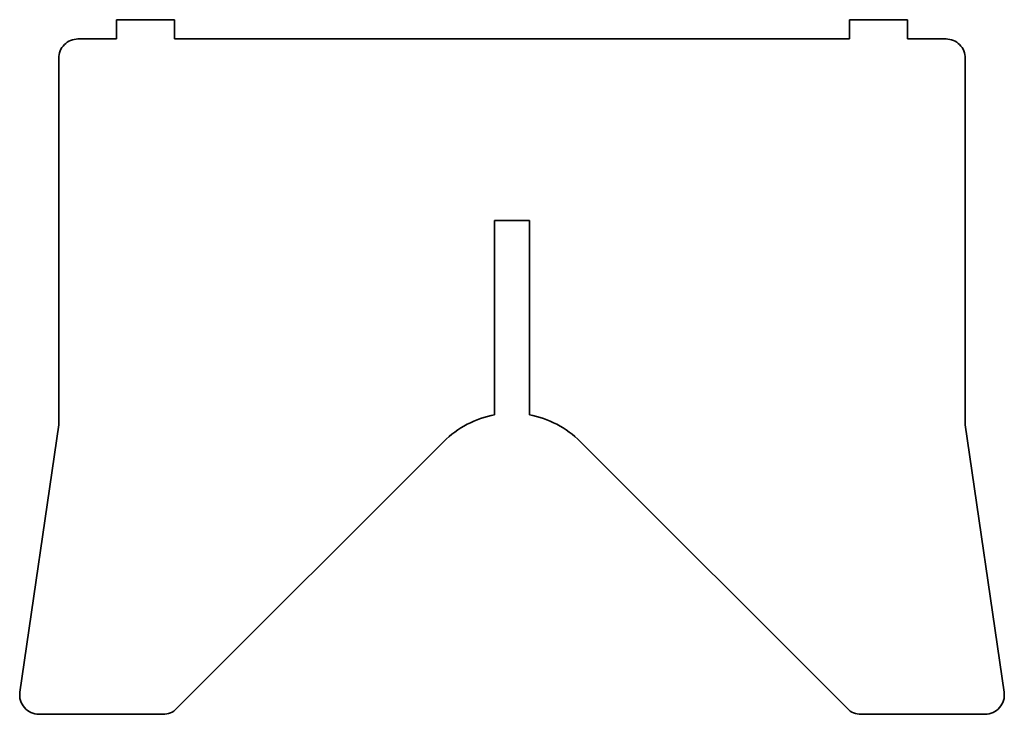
# Model space of a CAD drawing. Extents: x 327 to 837, y 356 to 716.
import ezdxf

# ---------------------------------------------------------------- set-up
doc = ezdxf.new("R2010")
doc.units = 0

msp = doc.modelspace()

# ---------------------------------------------------------------- linework, layer by layer
at = {"color": 7, "lineweight": 35, "ltscale": 0.25}
for p, q in [((376.745483, 706.213989), (376.745483, 716.213989)), ((406.745483, 716.213989), (406.745483, 706.213989)), ((756.745483, 716.213989), (756.745483, 706.213989)), ((786.745483, 706.213989), (786.745483, 716.213989))]:
    msp.add_line(p, q, dxfattribs=at)
at = {"color": 7, "lineweight": 35}
for p, q in [((376.745483, 716.213989), (406.745483, 716.213989)), ((786.745483, 716.213989), (756.745483, 716.213989)), ((356.745483, 706.213989), (376.745483, 706.213989)), ((406.745483, 706.213989), (581.745483, 706.213989)), ((756.745483, 706.213989), (581.745483, 706.213989)), ((806.745483, 706.213989), (786.745483, 706.213989)), ((346.745483, 506.213959), (346.745483, 696.213989)), ((816.745483, 506.213959), (816.745483, 696.213989)), ((572.745483, 511.409332), (572.745483, 612.213989)), ((590.745483, 511.409332), (590.745483, 612.213989)), ((326.629333, 367.650696), (346.745483, 506.213959)), ((836.861633, 367.650696), (816.745483, 506.213959)), ((407.897919, 359.142883), (546.324341, 497.569366)), ((755.593018, 359.142883), (617.166626, 497.569366)), ((400.826843, 356.213989), (336.525574, 356.213989)), ((762.664124, 356.213989), (826.965393, 356.213989))]:
    msp.add_line(p, q, dxfattribs=at)
at = {"color": 7, "lineweight": 35, "ltscale": 0.225}
for p in [(572.745483, 612.213989), (590.745483, 612.213989)]:
    msp.add_line(p, (581.745483, 612.213989), dxfattribs=at)
at = {"color": 7, "lineweight": 35}
for centre, radius, start, end in [((356.745483, 696.213989), 10, 90.000003, 180.000005), ((806.745483, 696.213989), 10, 0, 90.000003), ((581.679688, 462.21402), 50, 100.293139, 135), ((581.811279, 462.21402), 50, 45.000001, 79.70686), ((336.525574, 366.213989), 10, 171.739697, 269.999997), ((826.965393, 366.213989), 10, 269.999997, 8.260301), ((400.826843, 366.213989), 10, 269.999997, 314.999999), ((762.664124, 366.213989), 10, 225, 269.999997)]:
    msp.add_arc(centre, radius, start, end, dxfattribs=at)

doc.saveas('drawing.dxf')
